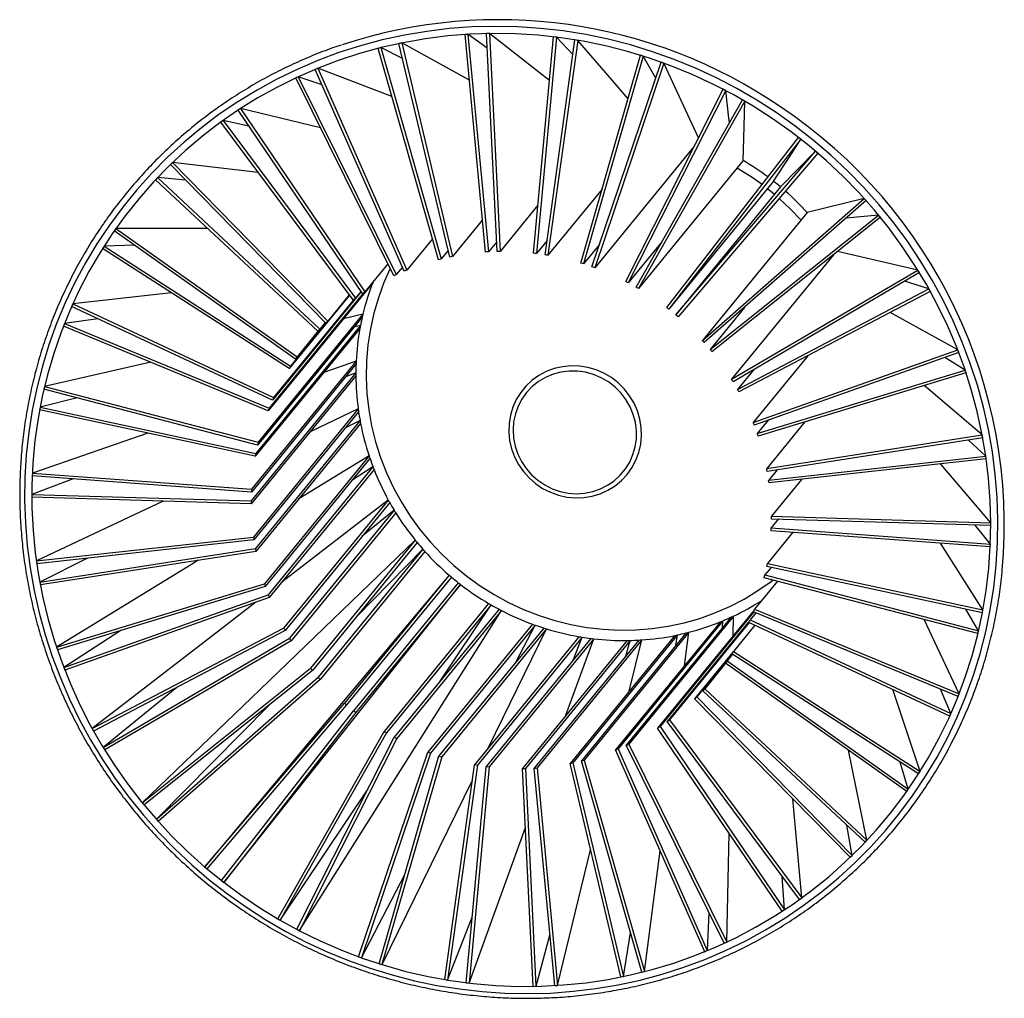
# Model space of a CAD drawing. Header units: millimetres. Extents: x -85 to 85, y -84 to 85.
import ezdxf

# ---------------------------------------------------------------- set-up
doc = ezdxf.new("R2010")
doc.units = ezdxf.units.MM

msp = doc.modelspace()

# ---------------------------------------------------------------- linework, layer by layer
at = {"color": 7, "linetype": 'Continuous', "lineweight": 25}
for p, q in [((-7.48, 82), (-7.97, 81.96)), ((-7.48, 81.99), (-7.97, 81.96)), ((-4.44, 44.46), (-7.97, 81.96)), ((-7.97, 81.96), (-7.97, 81.96)), ((-4.14, 79.61), (-7.48, 82)), ((-7.48, 82), (-7.48, 81.99)), ((-7.48, 81.99), (-3.95, 44.49)), ((-3.77, 82.13), (-4.26, 82.12)), ((-3.77, 82.13), (-4.26, 82.12)), ((-2.43, 44.55), (-4.26, 82.12)), ((-4.26, 82.12), (-4.26, 82.12)), ((-3.77, 82.13), (-1.93, 44.56)), ((-3.77, 82.13), (-3.77, 82.13)), ((3.84, 44.26), (7.28, 81.56)), ((7.77, 81.5), (4.33, 44.2)), ((7.77, 81.5), (7.28, 81.56)), ((7.77, 81.5), (7.28, 81.56)), ((7.28, 81.56), (7.28, 81.56)), ((10.63, 78.52), (7.77, 81.5)), ((7.77, 81.5), (7.77, 81.5)), ((-18.88, 80.51), (-19.36, 80.41)), ((-18.88, 80.51), (-19.36, 80.41)), ((-10.61, 43.61), (-19.36, 80.41)), ((-19.36, 80.41), (-19.36, 80.41)), ((-18.88, 80.51), (-10.13, 43.7)), ((-18.88, 80.51), (-18.88, 80.51)), ((5.84, 43.99), (10.98, 81.04)), ((11.47, 80.96), (6.33, 43.91)), ((11.47, 80.96), (10.98, 81.04)), ((11.47, 80.96), (10.98, 81.04)), ((10.98, 81.04), (10.98, 81.04)), ((11.47, 80.96), (11.47, 80.96)), ((-22.48, 79.7), (-22.95, 79.58)), ((-22.48, 79.7), (-22.95, 79.58)), ((-12.56, 43.15), (-22.95, 79.58)), ((-22.95, 79.58), (-22.95, 79.58)), ((-18.74, 77.81), (-22.48, 79.7)), ((-22.48, 79.7), (-12.09, 43.27)), ((-22.48, 79.7), (-22.48, 79.7)), ((11.98, 42.56), (22.29, 78.38)), ((22.76, 78.23), (12.46, 42.41)), ((22.76, 78.23), (22.29, 78.38)), ((22.76, 78.23), (22.29, 78.38)), ((22.29, 78.38), (22.29, 78.38)), ((24.91, 74.42), (22.76, 78.23)), ((22.76, 78.23), (22.76, 78.23)), ((13.91, 41.92), (25.84, 77.19)), ((26.31, 77.02), (14.38, 41.75)), ((26.31, 77.03), (25.84, 77.19)), ((26.31, 77.02), (25.84, 77.19)), ((25.84, 77.19), (25.84, 77.19)), ((26.31, 77.03), (26.31, 77.02)), ((-36.71, 74.69), (-37.15, 74.48)), ((-36.71, 74.68), (-37.15, 74.48)), ((-32.61, 73.27), (-36.71, 74.69)), ((-36.71, 74.69), (-36.71, 74.68)), ((-36.71, 74.68), (-19.82, 40.57)), ((-33.34, 76.15), (-33.79, 75.96)), ((-33.34, 76.15), (-33.79, 75.96)), ((-18.44, 41.17), (-33.79, 75.96)), ((-33.79, 75.96), (-33.79, 75.96)), ((-20.59, 71.29), (-33.34, 76.15)), ((-33.34, 76.15), (-17.99, 41.36)), ((-33.34, 76.15), (-33.34, 76.15)), ((-20.26, 40.36), (-37.15, 74.48)), ((-37.15, 74.48), (-37.15, 74.48)), ((19.72, 39.4), (36.53, 72.53)), ((36.97, 72.29), (20.16, 39.17)), ((36.98, 72.3), (36.53, 72.53)), ((36.97, 72.29), (36.53, 72.53)), ((36.53, 72.53), (36.53, 72.53)), ((36.98, 72.3), (36.97, 72.29)), ((21.51, 38.43), (39.83, 70.72)), ((40.26, 70.47), (21.94, 38.18)), ((40.26, 70.47), (39.83, 70.72)), ((40.26, 70.47), (39.83, 70.72)), ((39.83, 70.72), (39.83, 70.72)), ((40.26, 70.47), (40.26, 70.47)), ((-46.67, 69.19), (-47.08, 68.93)), ((-46.67, 69.19), (-47.08, 68.92)), ((-47.08, 68.93), (-47.08, 68.92)), ((-25.64, 37.34), (-47.08, 68.92)), ((-32.89, 65.87), (-46.67, 69.19)), ((-46.67, 69.19), (-25.23, 37.6)), ((-46.67, 69.19), (-46.67, 69.19)), ((-49.69, 67.13), (-50.09, 66.85)), ((-27.27, 36.2), (-50.09, 66.85)), ((-50.08, 66.85), (-50.09, 66.85)), ((-49.69, 67.13), (-50.08, 66.85)), ((-45.23, 66.19), (-49.69, 67.13)), ((-49.69, 67.13), (-26.87, 36.49)), ((-49.69, 67.13), (-49.69, 67.13)), ((26.79, 34.91), (49.53, 64.21)), ((49.93, 63.9), (27.18, 34.6)), ((49.93, 63.9), (49.53, 64.21)), ((49.54, 64.21), (49.53, 64.21)), ((49.93, 63.9), (49.54, 64.21)), ((49.93, 63.9), (49.93, 63.9)), ((31.59, 62.78), (14.38, 41.75)), ((28.38, 33.62), (52.46, 61.84)), ((52.84, 61.51), (28.76, 33.3)), ((52.46, 61.84), (46.42, 55.69)), ((52.84, 61.51), (52.46, 61.84)), ((52.84, 61.51), (52.46, 61.84)), ((52.46, 61.84), (52.46, 61.84)), ((52.84, 61.51), (52.84, 61.51)), ((-58.41, 59.88), (-58.76, 59.54)), ((-58.41, 59.88), (-58.76, 59.54)), ((-31.96, 32.23), (-58.76, 59.54)), ((-58.76, 59.54), (-58.76, 59.54)), ((-43.61, 58.15), (-58.41, 59.88)), ((-58.41, 59.88), (-31.61, 32.57)), ((-58.41, 59.88), (-58.41, 59.88)), ((39.99, 60.24), (21.94, 38.18)), ((-60.98, 57.29), (-61.32, 56.94)), ((-33.34, 30.81), (-61.32, 56.94)), ((-61.31, 56.94), (-61.32, 56.94)), ((-60.98, 57.29), (-61.31, 56.94)), ((-56.13, 56.86), (-60.98, 57.29)), ((-60.98, 57.29), (-33.01, 31.16)), ((-60.98, 57.29), (-60.98, 57.29)), ((45.23, 56.66), (27.18, 34.6)), ((15.65, 55.29), (6.33, 43.91)), ((46.42, 55.69), (28.38, 33.62)), ((32.94, 29.22), (60.85, 53.7)), ((61.18, 53.33), (33.27, 28.85)), ((60.85, 53.7), (50.99, 51.28)), ((61.18, 53.33), (60.85, 53.7)), ((61.18, 53.33), (60.85, 53.7)), ((60.85, 53.7), (60.85, 53.7)), ((61.18, 53.33), (61.18, 53.33)), ((4.6, 52.55), (-1.93, 44.56)), ((50.99, 51.28), (32.94, 29.22)), ((-4.96, 50.03), (-10.13, 43.7)), ((34.27, 27.68), (63.3, 50.85)), ((63.62, 50.46), (34.59, 27.29)), ((63.3, 50.85), (57.72, 50.29)), ((63.62, 50.46), (63.3, 50.85)), ((63.62, 50.46), (63.3, 50.85)), ((63.3, 50.85), (63.3, 50.85)), ((63.62, 50.46), (63.62, 50.46)), ((-68.16, 48.53), (-68.44, 48.13)), ((-37.2, 26.02), (-68.44, 48.13)), ((-52.3, 48.51), (-68.16, 48.53)), ((-68.16, 48.53), (-36.92, 26.42)), ((-68.16, 48.53), (-68.16, 48.53)), ((-13.59, 46.74), (-17.99, 41.36)), ((-2.51, 46.25), (-3.95, 44.49)), ((6.19, 46.48), (4.33, 44.2)), ((25.94, 46.23), (20.16, 39.17)), ((-70.2, 45.5), (-70.46, 45.09)), ((-38.29, 24.37), (-70.46, 45.09)), ((-70.2, 45.5), (-38.03, 24.78)), ((-70.19, 45.5), (-70.2, 45.5)), ((-64.92, 45.64), (-70.19, 45.5)), ((-10.88, 44.74), (-12.09, 43.27)), ((15.22, 45.79), (12.46, 42.41)), ((70.09, 41.36), (56.22, 44.56)), ((55.53, 44.01), (37.97, 22.54)), ((-21.28, 42.43), (-25.23, 37.6)), ((-18.75, 41.87), (-19.82, 40.57)), ((37.97, 22.54), (70.09, 41.36)), ((70.35, 40.94), (38.23, 22.11)), ((70.35, 40.94), (70.09, 41.36)), ((70.35, 40.94), (70.09, 41.36)), ((70.09, 41.36), (70.09, 41.36)), ((70.35, 40.94), (70.35, 40.94)), ((-23.88, 39.16), (-41.93, 17.1)), ((-23.81, 39.34), (-23.88, 39.16)), ((71.99, 38.13), (67.81, 39.45)), ((-58.57, 37.44), (-75.59, 35.53)), ((-25.48, 37.44), (-41.75, 17.55)), ((-25.85, 37.65), (-41.17, 18.93)), ((-25.88, 37.7), (-26.87, 36.49)), ((39, 20.79), (71.99, 38.13)), ((72.23, 37.69), (39.25, 20.35)), ((72.23, 37.7), (71.99, 38.13)), ((72.23, 37.69), (71.99, 38.13)), ((71.99, 38.13), (71.99, 38.13)), ((72.23, 37.7), (72.23, 37.69)), ((-27.11, 36.32), (-40.97, 19.38)), ((-27.9, 37.06), (-38.29, 24.37)), ((-27.92, 37.08), (-31.61, 32.57)), ((-75.59, 35.52), (-75.79, 35.08)), ((-41.17, 18.93), (-75.79, 35.08)), ((-75.59, 35.53), (-75.59, 35.52)), ((-75.59, 35.52), (-40.97, 19.38)), ((40.21, 34.93), (34.27, 27.68)), ((76.95, 27.62), (65.33, 34.06)), ((-71.26, 32.96), (-77.02, 32.16)), ((-25.69, 33.26), (-43.73, 11.2)), ((-25.58, 33.73), (-43.62, 11.67)), ((-31.83, 32.36), (-38.03, 24.78)), ((-32.05, 32.32), (-37.2, 26.02)), ((-32.06, 32.33), (-33.01, 31.16)), ((-25.58, 33.73), (-28.94, 32.97)), ((-77.02, 32.16), (-77.2, 31.7)), ((-41.93, 17.1), (-77.2, 31.7)), ((-77.02, 32.16), (-41.75, 17.55)), ((-77.02, 32.16), (-77.02, 32.16)), ((-26.09, 31.31), (-44.14, 9.25)), ((-26, 31.79), (-44.05, 9.72)), ((-33.21, 30.95), (-36.92, 26.42)), ((-26, 31.79), (-27.13, 31.5)), ((41.71, 15.09), (76.95, 27.62)), ((77.13, 27.16), (76.95, 27.62)), ((77.13, 27.16), (76.95, 27.62)), ((76.95, 27.62), (76.95, 27.62)), ((77.13, 27.16), (77.13, 27.16)), ((-62.12, 25.46), (-80.45, 21.31)), ((-26.74, 25.63), (-44.79, 3.57)), ((-26.74, 25.63), (-32.3, 23.71)), ((51.12, 26.59), (41.71, 15.09)), ((77.13, 27.16), (41.89, 14.63)), ((78.23, 24.11), (74.73, 26.31)), ((-26.77, 25.14), (-44.81, 3.08)), ((41.8, 24.21), (39, 20.79)), ((42.41, 13.19), (78.23, 24.11)), ((78.39, 23.64), (78.23, 24.11)), ((78.38, 23.64), (78.23, 24.11)), ((78.23, 24.11), (78.23, 24.11)), ((-26.8, 23.63), (-44.85, 1.57)), ((-26.8, 23.14), (-44.84, 1.08)), ((-26.8, 23.63), (-28.53, 22.98)), ((78.38, 23.64), (42.56, 12.72)), ((78.39, 23.64), (78.38, 23.64)), ((-80.45, 21.31), (-80.56, 20.84)), ((-43.73, 11.2), (-80.56, 20.84)), ((-80.45, 21.31), (-43.62, 11.67)), ((-80.45, 21.31), (-80.45, 21.31)), ((81.18, 12.94), (71.18, 21.45)), ((-74.86, 19.34), (-81.22, 17.72)), ((-81.22, 17.72), (-81.31, 17.24)), ((-44.14, 9.25), (-81.31, 17.24)), ((-81.22, 17.72), (-44.05, 9.72)), ((-81.22, 17.72), (-81.22, 17.72)), ((-26.39, 17.41), (-44.43, -4.66)), ((-26.39, 17.41), (-34.69, 13.49)), ((-26.32, 16.92), (-44.37, -5.14)), ((-26.07, 15.42), (-44.12, -6.64)), ((-26.07, 15.42), (-28.58, 14.15)), ((44.28, 15.48), (42.41, 13.19)), ((-25.98, 14.93), (-44.03, -7.13)), ((50.61, 15.17), (44.03, 7.13)), ((-62.68, 13.23), (-82.56, 6.37)), ((44.03, 7.13), (81.18, 12.93)), ((81.27, 12.45), (44.12, 6.64)), ((81.8, 9.28), (78.79, 12.06)), ((81.28, 12.45), (81.18, 12.94)), ((81.18, 12.94), (81.18, 12.93)), ((81.27, 12.45), (81.18, 12.93)), ((81.28, 12.45), (81.27, 12.45)), ((-24.52, 9.34), (-42.56, -12.72)), ((-24.36, 8.87), (-42.41, -13.19)), ((-24.52, 9.34), (-36.61, 1.94)), ((44.37, 5.14), (81.8, 9.27)), ((81.87, 8.79), (44.43, 4.66)), ((81.87, 8.79), (81.8, 9.28)), ((81.8, 9.28), (81.8, 9.27)), ((81.87, 8.79), (81.8, 9.27)), ((81.87, 8.79), (81.87, 8.79)), ((-23.84, 7.43), (-41.89, -14.63)), ((-23.66, 6.97), (-41.71, -15.09)), ((-23.84, 7.43), (-27.46, 5.09)), ((45.81, 6.91), (44.37, 5.14)), ((82.66, -2.19), (74.03, 7.92)), ((-75.52, 5.36), (-82.65, 2.68)), ((-82.56, 6.37), (-82.59, 5.88)), ((-44.81, 3.08), (-82.59, 5.88)), ((-82.56, 6.37), (-44.79, 3.57)), ((-82.56, 6.37), (-82.56, 6.37)), ((50.04, 5.27), (44.84, -1.08)), ((-82.65, 2.68), (-44.85, 1.57)), ((-82.65, 2.68), (-82.65, 2.19)), ((-82.65, 2.68), (-82.65, 2.68)), ((-44.84, 1.08), (-82.65, 2.19)), ((-21.2, 1.71), (-39.57, -12.47)), ((-21.2, 1.71), (-39.25, -20.35)), ((-60.03, 1.52), (-81.87, -8.78)), ((-20.96, 1.28), (-39, -20.79)), ((-20.18, -0.05), (-38.23, -22.11)), ((-19.92, -0.48), (-37.97, -22.54)), ((-20.18, -0.05), (-25.76, -4.6)), ((46.02, -1.6), (44.81, -3.08)), ((44.84, -1.08), (82.65, -2.19)), ((82.65, -2.68), (44.85, -1.57)), ((44.81, -3.08), (82.59, -5.88)), ((82.59, -5.88), (79.99, -2.6)), ((82.65, -2.68), (82.65, -2.19)), ((82.66, -2.19), (82.65, -2.19)), ((82.66, -2.68), (82.65, -2.68)), ((82.66, -2.68), (82.66, -2.19)), ((-81.87, -8.79), (-44.43, -4.66)), ((48.55, -3.85), (44.14, -9.25)), ((82.56, -6.37), (44.79, -3.57)), ((-44.37, -5.14), (-81.8, -9.27)), ((-81.27, -12.45), (-44.12, -6.64)), ((-16.54, -5.23), (-34.59, -27.29)), ((-16.23, -5.61), (-34.27, -27.68)), ((-15.22, -6.78), (-33.27, -28.85)), ((-15.22, -6.78), (-26.64, -18.35)), ((81.31, -17.24), (73.99, -5.73)), ((82.56, -6.37), (82.59, -5.88)), ((82.57, -6.37), (82.56, -6.37)), ((82.57, -6.37), (82.59, -5.88)), ((82.59, -5.88), (82.59, -5.88)), ((-73.08, -8.31), (-81.27, -12.45)), ((-44.03, -7.13), (-81.18, -12.93)), ((-14.89, -7.16), (-32.94, -29.22)), ((-81.87, -8.78), (-81.87, -8.79)), ((-81.87, -8.79), (-81.8, -9.27)), ((44.8, -9.89), (43.73, -11.2)), ((81.22, -17.72), (44.05, -9.72)), ((44.14, -9.25), (81.31, -17.24)), ((-10.71, -11.24), (-28.76, -33.3)), ((-10.33, -11.56), (-28.38, -33.62)), ((80.45, -21.31), (43.62, -11.67)), ((43.73, -11.2), (80.56, -20.84)), ((-81.27, -12.45), (-81.18, -12.93)), ((-81.27, -12.45), (-81.27, -12.45)), ((-78.38, -23.64), (-42.56, -12.72)), ((-42.41, -13.19), (-78.23, -24.11)), ((-49.53, -64.2), (-8.74, -12.84)), ((-9.13, -12.54), (-27.18, -34.6)), ((-8.74, -12.84), (-26.79, -34.91)), ((45.88, -12.26), (41.93, -17.1)), ((-77.13, -27.16), (-41.89, -14.63)), ((-41.71, -15.09), (-76.95, -27.62)), ((-3.9, -16.11), (-21.94, -38.18)), ((-3.46, -16.36), (-21.51, -38.43)), ((-12.26, -29.51), (-3.46, -16.36)), ((-36.53, -72.52), (-1.67, -17.34)), ((-2.11, -17.11), (-20.16, -39.17)), ((-1.67, -17.34), (-19.72, -39.4)), ((37.86, -18.51), (19.82, -40.57)), ((38.31, -18.3), (20.26, -40.36)), ((41.86, -17.28), (25.23, -37.6)), ((41.8, -17.57), (25.64, -37.34)), ((38.24, -21.7), (38.31, -18.3)), ((42.16, -17.72), (41.17, -18.93)), ((77.02, -32.16), (41.75, -17.55)), ((41.93, -17.1), (77.2, -31.7)), ((80.56, -20.83), (78.35, -17.1)), ((81.22, -17.72), (81.31, -17.24)), ((81.22, -17.72), (81.31, -17.24)), ((81.22, -17.72), (81.22, -17.72)), ((81.31, -17.24), (81.31, -17.24)), ((-72.23, -37.69), (-39.25, -20.35)), ((3.66, -19.69), (-14.38, -41.75)), ((4.13, -19.86), (-13.91, -41.92)), ((5.59, -20.35), (-12.46, -42.41)), ((0.85, -26.15), (4.13, -19.86)), ((36.04, -19.29), (17.99, -41.36)), ((36.49, -19.11), (18.44, -41.17)), ((41.09, -19.11), (26.87, -36.49)), ((41.01, -19.4), (27.27, -36.2)), ((36.43, -20.26), (36.49, -19.11)), ((41.98, -19.85), (38.29, -24.37)), ((75.59, -35.52), (40.97, -19.38)), ((41.17, -18.93), (75.79, -35.08)), ((77.2, -31.7), (71.18, -18.88)), ((-67.31, -20.78), (-77.12, -27.15)), ((-39, -20.79), (-71.99, -38.13)), ((6.06, -20.5), (-11.98, -42.56)), ((11.71, -21.84), (-6.33, -43.91)), ((12.2, -21.92), (-5.84, -43.99)), ((-4.01, -41.07), (6.06, -20.5)), ((28.18, -21.64), (10.13, -43.7)), ((28.66, -21.54), (10.61, -43.61)), ((10.65, -25.9), (12.2, -21.92)), ((30.13, -21.2), (12.09, -43.27)), ((30.61, -21.08), (12.56, -43.15)), ((28.37, -23.36), (28.66, -21.54)), ((29.85, -26.85), (30.61, -21.08)), ((80.45, -21.31), (80.56, -20.83)), ((80.45, -21.31), (80.56, -20.84)), ((80.45, -21.31), (80.45, -21.31)), ((80.56, -20.83), (80.56, -20.84)), ((-78.38, -23.64), (-78.23, -24.11)), ((-78.38, -23.64), (-78.38, -23.64)), ((-70.35, -40.94), (-38.23, -22.11)), ((-37.97, -22.54), (-70.09, -41.36)), ((13.72, -22.14), (-4.33, -44.2)), ((14.21, -22.2), (-3.84, -44.26)), ((19.98, -22.5), (1.93, -44.56)), ((20.47, -22.49), (2.43, -44.55)), ((21.99, -22.43), (3.95, -44.49)), ((22.49, -22.4), (4.44, -44.46)), ((9.43, -35.4), (14.21, -22.2)), ((19.74, -25.18), (20.47, -22.49)), ((20.33, -31.24), (22.49, -22.4)), ((38.19, -24.53), (31.61, -32.57)), ((38.04, -24.79), (31.96, -32.23)), ((38.15, -24.86), (37.2, -26.02)), ((70.2, -45.5), (38.03, -24.78)), ((38.29, -24.37), (70.46, -45.09)), ((-77.12, -27.15), (-77.13, -27.16)), ((-77.13, -27.16), (-76.95, -27.62)), ((37.09, -26.18), (33.01, -31.16)), ((36.93, -26.43), (33.34, -30.81)), ((68.16, -48.53), (36.92, -26.42)), ((37.2, -26.02), (68.44, -48.13)), ((-63.62, -50.46), (-34.59, -27.29)), ((-34.27, -27.68), (-63.3, -50.85)), ((-61.18, -53.33), (-33.27, -28.85)), ((-32.94, -29.22), (-60.85, -53.7)), ((-57.67, -30.6), (-70.35, -40.94)), ((31.96, -32.23), (58.76, -59.54)), ((60.98, -57.29), (33.01, -31.16)), ((33.34, -30.81), (61.32, -56.94)), ((70.46, -45.09), (65.79, -30.95)), ((75.79, -35.08), (73.98, -30.9)), ((77.02, -32.16), (77.2, -31.7)), ((77.02, -32.16), (77.2, -31.7)), ((77.02, -32.16), (77.02, -32.16)), ((77.2, -31.7), (77.2, -31.7)), ((-41.74, -33.64), (-61.18, -53.32)), ((-52.84, -61.51), (-28.76, -33.3)), ((-28.38, -33.62), (-52.46, -61.84)), ((58.41, -59.88), (31.61, -32.57)), ((-49.93, -63.9), (-27.18, -34.6)), ((-26.79, -34.91), (-49.53, -64.21)), ((75.59, -35.52), (75.79, -35.08)), ((75.59, -35.52), (75.79, -35.08)), ((75.59, -35.52), (75.59, -35.52)), ((75.79, -35.08), (75.79, -35.08)), ((25.64, -37.34), (47.08, -68.92)), ((49.69, -67.13), (26.87, -36.49)), ((27.27, -36.2), (50.09, -66.85)), ((-72.23, -37.69), (-71.99, -38.13)), ((-72.23, -37.69), (-72.23, -37.69)), ((-40.26, -70.47), (-21.94, -38.18)), ((-21.51, -38.43), (-39.83, -70.72)), ((46.67, -69.19), (25.23, -37.6)), ((-36.97, -72.29), (-20.16, -39.17)), ((-19.72, -39.4), (-36.53, -72.53)), ((36.71, -74.68), (19.82, -40.57)), ((20.26, -40.36), (37.15, -74.48)), ((-70.35, -40.94), (-70.09, -41.36)), ((-70.35, -40.94), (-70.35, -40.94)), ((-26.31, -77.02), (-14.38, -41.75)), ((-13.91, -41.92), (-25.84, -77.19)), ((-22.76, -78.23), (-12.46, -42.41)), ((33.34, -76.15), (17.99, -41.36)), ((18.44, -41.17), (33.79, -75.96)), ((61.32, -56.93), (58.12, -41.42)), ((-11.98, -42.56), (-22.29, -78.38)), ((-11.47, -80.96), (-6.33, -43.91)), ((-5.84, -43.99), (-10.98, -81.04)), ((18.88, -80.51), (10.13, -43.7)), ((10.61, -43.61), (19.36, -80.41)), ((22.48, -79.7), (12.09, -43.27)), ((12.56, -43.15), (22.95, -79.58)), ((68.44, -48.13), (67.05, -43.47)), ((-7.77, -81.5), (-4.33, -44.2)), ((-3.84, -44.26), (-7.28, -81.56)), ((3.77, -82.13), (1.93, -44.56)), ((2.43, -44.55), (4.26, -82.12)), ((7.48, -81.99), (3.95, -44.49)), ((4.44, -44.46), (7.97, -81.96)), ((70.2, -45.5), (70.46, -45.09)), ((70.2, -45.5), (70.46, -45.09)), ((70.2, -45.5), (70.2, -45.5)), ((70.46, -45.09), (70.46, -45.09)), ((-22.28, -78.37), (-6.7, -46.56)), ((-39.83, -70.72), (-24.69, -48.09)), ((68.16, -48.53), (68.44, -48.13)), ((68.16, -48.53), (68.44, -48.13)), ((68.16, -48.53), (68.16, -48.53)), ((68.44, -48.13), (68.44, -48.13)), ((-63.62, -50.46), (-63.3, -50.85)), ((-63.62, -50.46), (-63.62, -50.46)), ((50.09, -66.84), (48.55, -49.82)), ((-61.18, -53.32), (-61.18, -53.33)), ((-61.18, -53.33), (-60.85, -53.7)), ((-7.28, -81.56), (2.43, -54.74)), ((37.15, -74.48), (37.54, -55.73)), ((58.76, -59.54), (57.84, -54.36)), ((60.98, -57.29), (61.32, -56.94)), ((61.32, -56.93), (61.32, -56.94)), ((7.97, -81.96), (13.67, -58.58)), ((22.95, -79.57), (25.68, -58.78)), ((58.41, -59.88), (58.76, -59.54)), ((58.76, -59.54), (58.76, -59.54)), ((-52.84, -61.51), (-52.46, -61.84)), ((-52.84, -61.51), (-52.84, -61.51)), ((-49.93, -63.9), (-49.53, -64.21)), ((-49.53, -64.2), (-49.53, -64.21)), ((-25.84, -77.19), (-18.33, -62.82)), ((47.08, -68.92), (46.71, -63.13)), ((49.69, -67.13), (50.09, -66.85)), ((50.09, -66.84), (50.09, -66.85)), ((33.8, -75.96), (34.11, -69.42)), ((46.67, -69.19), (47.08, -68.92)), ((47.08, -68.92), (47.08, -68.92)), ((-40.26, -70.47), (-39.83, -70.72)), ((-39.83, -70.72), (-39.83, -70.72)), ((-10.97, -81.04), (-6.73, -70.21)), ((-36.97, -72.29), (-36.53, -72.53)), ((-36.53, -72.52), (-36.53, -72.53)), ((19.36, -80.41), (20.54, -72.92)), ((4.27, -82.12), (6.66, -73.31)), ((36.71, -74.68), (37.15, -74.48)), ((37.15, -74.48), (37.15, -74.48)), ((33.34, -76.15), (33.79, -75.96)), ((33.8, -75.96), (33.79, -75.96)), ((-26.31, -77.02), (-25.84, -77.19)), ((-25.84, -77.19), (-25.84, -77.19)), ((-22.76, -78.23), (-22.29, -78.38)), ((-22.28, -78.37), (-22.29, -78.38)), ((22.48, -79.7), (22.95, -79.58)), ((22.95, -79.57), (22.95, -79.58)), ((-11.47, -80.96), (-10.98, -81.04)), ((-10.97, -81.04), (-10.98, -81.04)), ((18.88, -80.51), (19.36, -80.41)), ((19.36, -80.41), (19.36, -80.41)), ((-7.77, -81.5), (-7.28, -81.56)), ((-7.28, -81.56), (-7.28, -81.56)), ((3.77, -82.13), (4.26, -82.12)), ((4.27, -82.12), (4.26, -82.12)), ((7.48, -81.99), (7.97, -81.96)), ((7.97, -81.96), (7.97, -81.96))]:
    msp.add_line(p, q, dxfattribs=at)
at = {"color": 8, "linetype": 'Continuous', "lineweight": 25}
for p, q in [((43.25, 56.11), (41.55, 57.31)), ((45.38, 54.41), (44.19, 55.39)), ((54.91, 43.25), (54.8, 43.42))]:
    msp.add_line(p, q, dxfattribs=at)
at = {"color": 7, "linetype": 'Continuous', "lineweight": 25, "flags": 128}
for points in [[(45.67, 68.5), (42.32, 70.65), (38.88, 72.65), (35.35, 74.48), (31.75, 76.16), (28.07, 77.66), (24.34, 79), (20.55, 80.16), (16.71, 81.15), (12.84, 81.95), (8.94, 82.58), (5.02, 83.03), (1.09, 83.29), (-2.84, 83.37), (-6.77, 83.27), (-10.68, 82.98), (-14.57, 82.51), (-18.42, 81.86), (-22.24, 81.03), (-26.01, 80.02), (-29.72, 78.84), (-33.36, 77.48), (-36.93, 75.95), (-40.42, 74.26), (-43.82, 72.4), (-47.13, 70.38), (-50.33, 68.21), (-53.42, 65.89), (-56.39, 63.42), (-59.24, 60.82), (-61.96, 58.08), (-64.54, 55.21), (-66.99, 52.22), (-69.28, 49.12), (-71.42, 45.9), (-73.4, 42.59), (-75.23, 39.19), (-76.89, 35.69), (-78.37, 32.12), (-79.69, 28.48), (-80.83, 24.78), (-81.79, 21.02), (-82.58, 17.22), (-83.18, 13.37), (-83.6, 9.5), (-83.84, 5.61), (-83.89, 1.7), (-83.75, -2.21), (-83.44, -6.11), (-82.94, -10), (-82.25, -13.87), (-81.39, -17.71), (-80.35, -21.51), (-79.13, -25.26), (-77.73, -28.95), (-76.17, -32.59), (-74.44, -36.15), (-72.54, -39.63), (-70.49, -43.02), (-68.28, -46.32), (-65.92, -49.52), (-63.41, -52.61), (-60.77, -55.58), (-57.99, -58.43), (-55.09, -61.16), (-52.06, -63.75), (-48.92, -66.19), (-45.67, -68.5), (-42.32, -70.65), (-38.88, -72.65), (-35.35, -74.48), (-31.75, -76.16), (-28.07, -77.66), (-24.34, -79), (-20.55, -80.16), (-16.71, -81.15), (-12.84, -81.95), (-8.94, -82.58), (-5.02, -83.03), (-1.09, -83.29), (2.84, -83.37), (6.77, -83.27), (10.68, -82.98), (14.57, -82.51), (18.42, -81.86), (22.24, -81.03), (26.01, -80.02), (29.72, -78.84), (33.36, -77.48), (36.93, -75.95), (40.42, -74.26), (43.82, -72.4), (47.13, -70.38), (50.33, -68.21), (53.42, -65.89), (56.39, -63.42), (59.24, -60.82), (61.96, -58.08), (64.54, -55.21), (66.99, -52.22), (69.28, -49.12), (71.42, -45.9), (73.4, -42.59), (75.23, -39.19), (76.89, -35.69), (78.37, -32.12), (79.69, -28.48), (80.83, -24.78), (81.79, -21.02), (82.58, -17.22), (83.18, -13.37), (83.6, -9.5), (83.84, -5.61), (83.89, -1.7), (83.75, 2.21), (83.44, 6.11), (82.94, 10), (82.25, 13.87), (81.39, 17.71), (80.35, 21.51), (79.13, 25.26), (77.73, 28.95), (76.17, 32.59), (74.44, 36.15), (72.54, 39.63), (70.49, 43.02), (68.28, 46.32), (65.92, 49.52), (63.41, 52.61), (60.77, 55.58), (57.99, 58.43), (55.09, 61.16), (52.06, 63.75), (48.92, 66.19), (45.67, 68.5)], [(45, 67.49), (41.68, 69.63), (38.26, 71.61), (34.75, 73.43), (31.17, 75.08), (27.52, 76.57), (23.81, 77.89), (20.05, 79.04), (16.24, 80.01), (12.39, 80.8), (8.52, 81.41), (4.63, 81.83), (0.73, 82.08), (-3.18, 82.14), (-7.08, 82.02), (-10.96, 81.72), (-14.81, 81.23), (-18.64, 80.56), (-22.42, 79.71), (-26.15, 78.69), (-29.83, 77.49), (-33.43, 76.11), (-36.96, 74.57), (-40.42, 72.86), (-43.78, 70.99), (-47.04, 68.96), (-50.19, 66.77), (-53.24, 64.44), (-56.17, 61.96), (-58.97, 59.34), (-61.64, 56.6), (-64.17, 53.72), (-66.56, 50.73), (-68.8, 47.62), (-70.89, 44.4), (-72.81, 41.09), (-74.58, 37.69), (-76.18, 34.2), (-77.61, 30.63), (-78.87, 27), (-79.95, 23.31), (-80.85, 19.56), (-81.57, 15.77), (-82.11, 11.95), (-82.47, 8.09), (-82.64, 4.23), (-82.63, 0.35), (-82.43, -3.53), (-82.05, -7.4), (-81.49, -11.26), (-80.74, -15.09), (-79.82, -18.89), (-78.72, -22.64), (-77.44, -26.34), (-75.98, -29.99), (-74.36, -33.57), (-72.58, -37.07), (-70.63, -40.49), (-68.52, -43.82), (-66.26, -47.05), (-63.85, -50.18), (-61.3, -53.19), (-58.62, -56.09), (-55.8, -58.86), (-52.86, -61.5), (-49.8, -64.01), (-46.62, -66.37), (-43.35, -68.58), (-39.98, -70.64), (-36.52, -72.54), (-32.97, -74.28), (-29.36, -75.85), (-25.68, -77.26), (-21.94, -78.49), (-18.15, -79.54), (-14.32, -80.42), (-10.46, -81.12), (-6.58, -81.64), (-2.68, -81.98), (1.23, -82.13), (5.13, -82.1), (9.02, -81.89), (12.89, -81.5), (16.73, -80.92), (20.53, -80.16), (24.29, -79.22), (28, -78.11), (31.64, -76.82), (35.21, -75.36), (38.7, -73.74), (42.11, -71.94), (45.42, -69.99), (48.63, -67.88), (51.73, -65.62), (54.72, -63.22), (57.58, -60.67), (60.32, -57.99), (62.92, -55.17), (65.38, -52.24), (67.7, -49.19), (69.86, -46.02), (71.87, -42.76), (73.72, -39.4), (75.4, -35.95), (76.92, -32.42), (78.26, -28.82), (79.43, -25.16), (80.42, -21.44), (81.23, -17.67), (81.86, -13.86), (82.31, -10.02), (82.58, -6.16), (82.66, -2.29), (82.55, 1.59), (82.27, 5.47), (81.79, 9.33), (81.14, 13.18), (80.3, 16.99), (79.29, 20.77), (78.1, 24.5), (76.73, 28.17), (75.19, 31.79), (73.49, 35.33), (71.62, 38.79), (69.59, 42.17), (67.41, 45.45), (65.07, 48.63), (62.6, 51.7), (59.98, 54.66), (57.22, 57.49), (54.34, 60.2), (51.34, 62.77), (48.22, 65.2), (45, 67.49)], [(6.59, 74.06), (4.82, 75.44), (-3.77, 82.13)], [(-7.23, 74.1), (-7.31, 74.15), (-18.88, 80.51)], [(20.13, 70.9), (17.04, 74.49), (11.47, 80.96)], [(32.28, 64.14), (28.95, 71.32), (26.31, 77.03)], [(37.59, 66.78), (37.51, 67.52), (36.98, 72.3)], [(39.99, 60.24), (40.15, 66.05), (40.26, 70.47)], [(45.23, 56.66), (47.9, 60.77), (49.93, 63.9)], [(17.25, 22.82), (15.97, 23.57), (14.61, 24.16), (13.19, 24.57), (11.74, 24.8), (10.27, 24.84), (8.81, 24.69), (7.4, 24.37), (6.04, 23.86), (4.76, 23.18), (3.58, 22.35), (2.53, 21.36), (1.62, 20.25), (0.86, 19.03), (0.27, 17.71), (-0.15, 16.33), (-0.38, 14.89), (-0.42, 13.44), (-0.28, 11.98), (0.05, 10.55), (0.55, 9.17), (1.24, 7.86), (2.08, 6.64), (3.06, 5.53), (4.18, 4.56), (5.41, 3.72), (6.74, 3.05), (8.13, 2.55), (9.57, 2.23), (11.03, 2.1), (12.5, 2.15), (13.94, 2.38), (15.33, 2.8), (16.65, 3.39), (17.88, 4.15), (18.99, 5.07), (19.98, 6.12), (20.81, 7.29), (21.49, 8.56), (22, 9.91), (22.32, 11.32), (22.46, 12.77), (22.41, 14.23), (22.17, 15.67), (21.76, 17.08), (21.16, 18.43), (20.4, 19.7), (19.48, 20.87), (18.43, 21.91), (17.25, 22.82)], [(16.75, 22.08), (15.5, 22.8), (14.18, 23.36), (12.8, 23.74), (11.39, 23.94), (9.97, 23.94), (8.56, 23.76), (7.2, 23.4), (5.91, 22.85), (4.7, 22.14), (3.61, 21.27), (2.65, 20.26), (1.84, 19.12), (1.18, 17.89), (0.71, 16.57), (0.41, 15.2), (0.31, 13.79), (0.39, 12.38), (0.67, 10.99), (1.12, 9.64), (1.75, 8.35), (2.55, 7.16), (3.5, 6.07), (4.57, 5.12), (5.77, 4.31), (7.05, 3.67), (8.41, 3.2), (9.81, 2.91), (11.23, 2.81), (12.64, 2.9), (14.03, 3.17), (15.36, 3.63), (16.61, 4.26), (17.76, 5.05), (18.79, 6), (19.68, 7.07), (20.41, 8.26), (20.98, 9.54), (21.36, 10.88), (21.56, 12.28), (21.57, 13.69), (21.4, 15.09), (21.03, 16.47), (20.49, 17.79), (19.77, 19.03), (18.9, 20.18), (17.88, 21.2), (16.75, 22.08)], [(-16.54, -5.23), (-43.29, -30.93), (-63.62, -50.46)], [(-53.95, -8.68), (-55.12, -9.4), (-78.38, -23.64)], [(-10.71, -11.24), (-34.65, -39.8), (-52.84, -61.51)], [(-44.02, -15.91), (-50.19, -20.68), (-72.23, -37.69)]]:
    msp.add_lwpolyline(points, dxfattribs=at)
at = {"color": 8, "linetype": 'Continuous', "lineweight": 25, "flags": 128}
for points in [[(41.55, 57.31), (39.14, 58.83), (38.93, 58.95)], [(49.93, 49.99), (48.16, 51.87), (46.19, 53.72)], [(-20.88, 41.61), (-21.95, 39.2), (-22.91, 36.59), (-23.69, 33.92), (-24.29, 31.2), (-24.72, 28.45), (-24.96, 25.66), (-25.01, 22.86), (-24.88, 20.06), (-24.57, 17.27), (-24.07, 14.49), (-23.39, 11.75), (-22.54, 9.06), (-21.51, 6.42), (-20.31, 3.84), (-18.95, 1.35), (-17.43, -1.06), (-15.75, -3.36), (-13.93, -5.56), (-11.98, -7.64), (-9.9, -9.59), (-7.69, -11.41), (-5.38, -13.08), (-2.96, -14.6), (-0.46, -15.97), (2.13, -17.17), (4.78, -18.2), (7.49, -19.06), (10.25, -19.75), (13.03, -20.25), (15.84, -20.57), (18.66, -20.71), (21.48, -20.67), (24.29, -20.45), (27.06, -20.04), (29.8, -19.45), (32.49, -18.68), (35.11, -17.74), (37.67, -16.63), (40.14, -15.35), (42.51, -13.91), (44.78, -12.32), (45.12, -12.06)]]:
    msp.add_lwpolyline(points, dxfattribs=at)
at = {"color": 7, "linetype": 'Continuous', "lineweight": 25}
for centre, radius, start, end in [((-2.22, -1.69), 86.21, 55.6819, 108.1999), ((-1.8, -2.67), 86.79, 354.8692, 56.2753), ((16.24, 19.85), 46.86, 49.8932, 51.7791), ((16.26, 19.88), 46.82, 42.1277, 48.551), ((-1.39, -0.25), 44.82, 93.2659, 93.8957), ((-1.38, -0.44), 45.01, 90.698, 91.326), ((-1.41, -1.01), 45.58, 82.7606, 83.3834), ((-1.51, 0.5), 44.05, 103.8923, 104.5294), ((-1.47, 0.33), 44.23, 101.2946, 101.9299), ((-1.44, -1.18), 45.75, 80.2208, 80.842), ((-1.55, -1.64), 46.23, 72.3637, 72.9806), ((-1.67, 1), 43.53, 112.0115, 112.6536), ((-1.59, -1.77), 46.36, 69.8466, 70.4624), ((16.4, 23.59), 43.19, 158.8586, 166.4099), ((-1.73, 1.14), 43.38, 114.6368, 115.2804), ((-1.71, -2.06), 46.67, 62.0485, 62.6615), ((-1.92, 1.48), 42.99, 122.8328, 123.4803), ((-1.75, -2.12), 46.74, 59.5462, 60.1586), ((-1.98, 1.56), 42.89, 125.4793, 126.1278), ((-1.81, -2.21), 46.86, 51.7791, 52.3905), ((-2.11, 1.72), 42.69, 133.7271, 134.3777), ((16.68, 23.52), 43.47, 167.0484, 169.0311), ((16.6, 23.53), 43.39, 166.4045, 167.048), ((-1.81, -2.21), 46.86, 49.2818, 49.8932), ((-2.13, 1.74), 42.65, 136.3851, 137.0361), ((17, 23.46), 43.8, 169.6795, 177.1599), ((16.75, 23.5), 43.55, 169.0307, 169.6727), ((-1.73, -2.14), 46.75, 41.5141, 42.1264), ((-1.68, -2.09), 46.68, 39.0114, 39.6243), ((-2.13, 1.74), 42.65, 144.6517, 145.3026), ((17.27, 23.44), 44.07, 177.153, 177.7899), ((-2.1, 1.72), 42.69, 147.3099, 147.9605), ((17.36, 23.44), 44.16, 177.7903, 179.7523), ((17.45, 23.44), 44.25, 179.7518, 180.3869), ((17.75, 23.45), 44.54, 180.3944, 187.7913), ((-1.43, -1.91), 46.37, 31.2116, 31.8273), ((-1.32, -1.85), 46.24, 28.6939, 29.3107), ((-1.91, 1.62), 42.9, 155.559, 156.2075), ((-1.82, 1.59), 43, 158.2061, 158.8535), ((18.04, 23.48), 44.84, 187.7839, 188.4135), ((18.13, 23.49), 44.93, 188.4139, 190.3533), ((18.22, 23.51), 45.03, 190.3529, 190.9807), ((18.51, 23.57), 45.32, 190.9878, 198.3003), ((-0.89, -1.65), 45.77, 20.8341, 21.4552), ((-0.73, -1.59), 45.6, 18.2934, 18.916), ((-1.44, 1.47), 43.39, 166.4045, 167.048), ((-1.3, 1.44), 43.55, 169.0307, 169.6727), ((18.77, 23.65), 45.6, 198.2934, 198.916), ((18.86, 23.68), 45.68, 198.9164, 200.8345), ((18.93, 23.71), 45.77, 200.8341, 201.4552), ((19.16, 23.81), 46.01, 201.461, 208.6994), ((-0.18, -1.45), 45.03, 10.3529, 10.9807), ((0.01, -1.42), 44.84, 7.7839, 8.4135), ((-0.78, 1.38), 44.07, 177.153, 177.7899), ((19.36, 23.91), 46.24, 208.6939, 209.3107), ((-0.59, 1.38), 44.25, 179.7518, 180.3869), ((19.42, 23.94), 46.31, 209.311, 211.2119), ((19.47, 23.98), 46.37, 211.2116, 211.8273), ((19.62, 24.07), 46.54, 211.8311, 219.0149), ((0.59, -1.38), 44.25, 359.7518, 0.3869), ((0.78, -1.38), 44.07, 357.153, 357.7899), ((-0.01, 1.42), 44.84, 187.7839, 188.4135), ((0.18, 1.45), 45.03, 190.3529, 190.9807), ((19.73, 24.16), 46.68, 219.0114, 219.6243), ((19.76, 24.18), 46.72, 219.6245, 221.5142), ((19.78, 24.2), 46.75, 221.5141, 222.1264), ((19.83, 24.25), 46.82, 222.1278, 229.2829), ((1.3, -1.44), 43.55, 349.0307, 349.6727), ((19.86, 24.28), 46.86, 229.2818, 229.8932), ((19.86, 24.28), 46.86, 229.8932, 231.7791), ((1.44, -1.47), 43.39, 346.4045, 347.048), ((0.73, 1.59), 45.6, 198.2934, 198.916), ((19.86, 24.28), 46.86, 231.7791, 232.3905), ((19.83, 24.24), 46.82, 232.3894, 239.5447), ((0.89, 1.65), 45.77, 200.8341, 201.4552), ((19.8, 24.18), 46.74, 239.5462, 240.1586), ((19.78, 24.15), 46.71, 240.1585, 242.0484), ((19.76, 24.12), 46.67, 242.0485, 242.6615), ((19.7, 23.99), 46.53, 242.6579, 249.8427), ((19.75, 20.99), 43.45, 292.6533, 294.6364), ((19.78, 20.93), 43.38, 294.6368, 295.2804), ((1.82, -1.59), 43, 338.2061, 338.8535), ((1.32, 1.85), 46.24, 208.6939, 209.3107), ((19.64, 23.83), 46.36, 249.8466, 250.4624), ((19.62, 23.77), 46.29, 250.4621, 252.3634), ((19.59, 23.71), 46.23, 252.3637, 252.9806), ((19.63, 21.3), 43.78, 284.5225, 292.0048), ((19.72, 21.06), 43.53, 292.0115, 292.6536), ((1.91, -1.62), 42.9, 335.559, 336.2075), ((19.53, 23.49), 46, 252.975, 260.215), ((19.49, 23.24), 45.75, 260.2208, 260.842), ((19.47, 23.16), 45.67, 260.8416, 262.7602), ((19.47, 22.02), 44.53, 273.8882, 281.2871), ((19.52, 21.74), 44.23, 281.2946, 281.9299), ((19.54, 21.65), 44.14, 281.9294, 283.8919), ((19.56, 21.56), 44.05, 283.8923, 284.5294), ((1.43, 1.91), 46.37, 211.2116, 211.8273), ((19.46, 23.07), 45.58, 262.7606, 263.3834), ((19.43, 22.79), 45.3, 263.3764, 270.6909), ((19.43, 22.51), 45.01, 270.698, 271.326), ((19.43, 22.41), 44.91, 271.3255, 273.2654), ((19.44, 22.32), 44.82, 273.2659, 273.8957), ((2.1, -1.72), 42.69, 327.3099, 327.9605), ((2.13, -1.74), 42.65, 324.6517, 325.3026), ((1.68, 2.09), 46.68, 219.0114, 219.6243), ((1.73, 2.14), 46.75, 221.5141, 222.1264), ((2.11, -1.72), 42.69, 313.7271, 314.3777), ((2.13, -1.74), 42.65, 316.3851, 317.0361), ((1.81, 2.21), 46.86, 229.2818, 229.8932), ((1.81, 2.21), 46.86, 231.7791, 232.3905), ((1.92, -1.48), 42.99, 302.8328, 303.4803), ((1.98, -1.56), 42.89, 305.4793, 306.1278), ((1.75, 2.12), 46.74, 239.5462, 240.1586), ((1.71, 2.06), 46.67, 242.0485, 242.6615), ((1.73, -1.14), 43.38, 294.6368, 295.2804), ((1.59, 1.77), 46.36, 249.8466, 250.4624), ((1.55, 1.64), 46.23, 252.3637, 252.9806), ((1.67, -1), 43.53, 292.0115, 292.6536), ((1.44, 1.18), 45.75, 260.2208, 260.842), ((1.47, -0.33), 44.23, 281.2946, 281.9299), ((1.51, -0.5), 44.05, 283.8923, 284.5294), ((1.41, 1.01), 45.58, 262.7606, 263.3834), ((1.38, 0.44), 45.01, 270.698, 271.326), ((1.39, 0.25), 44.82, 273.2659, 273.8957)]:
    msp.add_arc(centre, radius, start, end, dxfattribs=at)
at = {"color": 8, "linetype": 'Continuous', "lineweight": 25}
for centre, radius, start, end in [((16.26, 19.89), 46.81, 53.2761, 59.5449), ((19.87, 20.74), 43.18, 295.2752, 302.5752)]:
    msp.add_arc(centre, radius, start, end, dxfattribs=at)
at = {"color": 7, "linetype": 'Continuous', "lineweight": 25}
msp.add_open_spline([(-29.3, 80.15), (-29.8, 79.99), (-31.48, 79.44), (-34.26, 78.34), (-37.65, 76.87), (-40.97, 75.24), (-44.2, 73.47), (-47.35, 71.55), (-50.41, 69.5), (-53.36, 67.31), (-56.22, 64.99), (-58.96, 62.54), (-61.59, 59.97), (-64.1, 57.29), (-66.48, 54.5), (-68.74, 51.6), (-70.86, 48.6), (-72.84, 45.5), (-74.68, 42.32), (-76.38, 39.06), (-77.93, 35.72), (-79.32, 32.31), (-80.56, 28.84), (-81.65, 25.31), (-82.57, 21.74), (-83.33, 18.12), (-83.94, 14.47), (-84.38, 10.79), (-84.65, 7.09), (-84.76, 3.38), (-84.7, -0.34), (-84.48, -4.06), (-84.1, -7.77), (-83.55, -11.47), (-82.84, -15.14), (-81.97, -18.78), (-80.94, -22.39), (-79.75, -25.95), (-78.4, -29.46), (-76.9, -32.91), (-75.26, -36.3), (-73.46, -39.62), (-71.53, -42.86), (-69.45, -46.02), (-67.24, -49.09), (-64.9, -52.06), (-62.43, -54.93), (-59.84, -57.69), (-57.13, -60.34), (-54.31, -62.88), (-51.39, -65.29), (-48.36, -67.57), (-45.24, -69.72), (-42.04, -71.74), (-38.75, -73.61), (-35.38, -75.35), (-31.95, -76.93), (-28.45, -78.37), (-24.9, -79.65), (-21.3, -80.78), (-17.66, -81.75), (-13.98, -82.56), (-10.28, -83.21), (-6.55, -83.7), (-2.81, -84.02), (0.93, -84.19), (4.67, -84.18), (8.4, -84.02), (12.12, -83.69), (15.82, -83.19), (19.48, -82.54), (23.1, -81.72), (26.69, -80.75), (30.21, -79.62), (33.69, -78.33), (37.09, -76.89), (40.43, -75.3), (43.68, -73.56), (46.85, -71.68), (49.93, -69.66), (52.92, -67.51), (55.8, -65.22), (58.57, -62.81), (61.23, -60.27), (63.77, -57.62), (66.19, -54.85), (68.48, -51.98), (70.63, -49), (72.65, -45.94), (74.53, -42.78), (76.26, -39.53), (77.85, -36.21), (79.29, -32.82), (80.57, -29.37), (81.69, -25.85), (82.66, -22.29), (83.47, -18.69), (84.1, -15.04), (84.49, -12.3), (84.62, -10.77), (84.64, -10.47)], degree=3, knots=[0, 0, 0, 0, 0.004421, 0.014765, 0.025108, 0.035452, 0.045795, 0.056138, 0.066481, 0.076824, 0.087166, 0.097509, 0.107851, 0.118193, 0.128536, 0.138878, 0.14922, 0.159562, 0.169904, 0.180246, 0.190589, 0.200931, 0.211274, 0.221616, 0.231959, 0.242302, 0.252645, 0.262989, 0.273333, 0.283677, 0.294021, 0.304365, 0.31471, 0.325055, 0.3354, 0.345746, 0.356091, 0.366437, 0.376783, 0.387129, 0.397476, 0.407823, 0.41817, 0.428517, 0.438864, 0.449211, 0.459558, 0.469906, 0.480253, 0.490601, 0.500949, 0.511296, 0.521644, 0.531992, 0.542339, 0.552687, 0.563034, 0.573382, 0.583729, 0.594076, 0.604423, 0.61477, 0.625117, 0.635464, 0.64581, 0.656157, 0.666503, 0.676848, 0.687194, 0.697539, 0.707884, 0.718229, 0.728574, 0.738918, 0.749262, 0.759606, 0.769949, 0.780293, 0.790636, 0.800979, 0.811322, 0.821664, 0.832007, 0.842349, 0.852691, 0.863034, 0.873376, 0.883718, 0.89406, 0.904402, 0.914744, 0.925087, 0.935429, 0.945771, 0.956114, 0.966457, 0.9768, 0.987143, 0.997487, 1, 1, 1, 1], dxfattribs=at)

doc.saveas('drawing.dxf')
